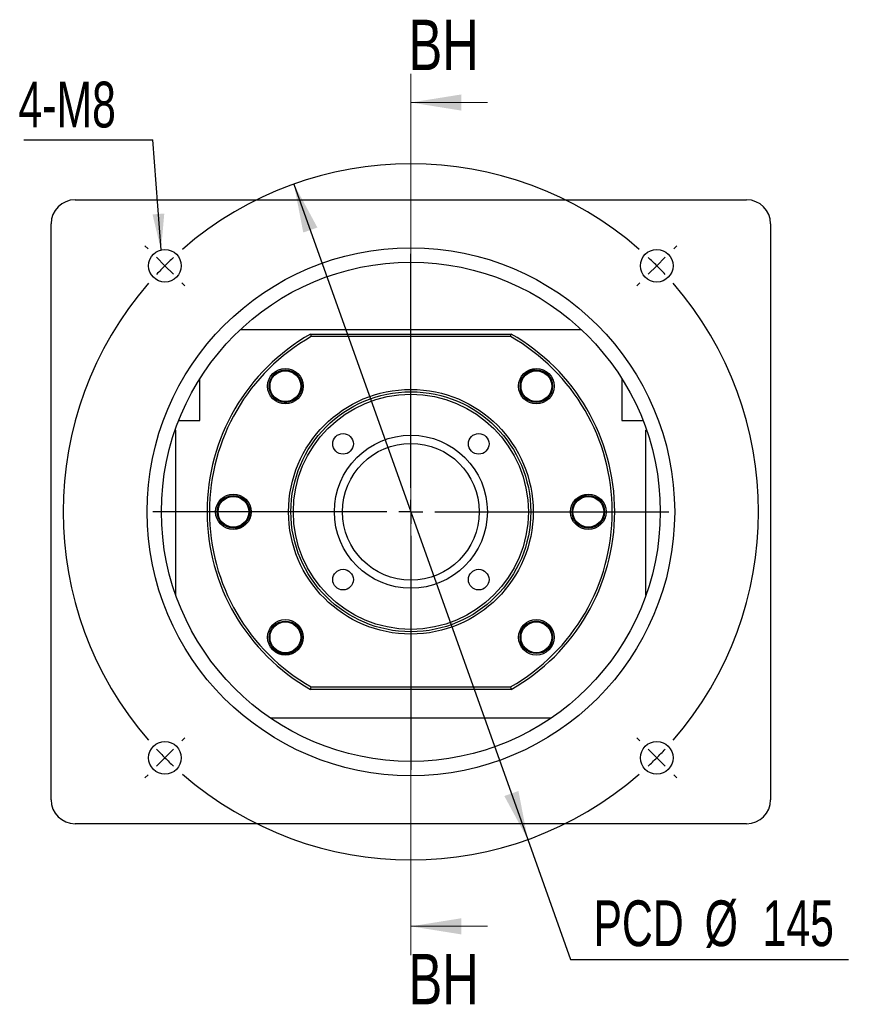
# Paper-space layout 'MBCK30-G' of a CAD drawing. Header units: millimetres. Extents: x 30 to 287, y 7 to 206.
# Tile 1 of 6: x 30 to 89, y 20 to 89. Entities that reach past the tile are written whole.
import ezdxf

# ---------------------------------------------------------------- set-up
doc = ezdxf.new("R2010")
doc.units = ezdxf.units.MM
doc.layers.add('圖層0', color=7, linetype='Continuous')
doc.styles.add('SLDTEXTSTYLE0', font='TXT', dxfattribs={"width": 0.7})
doc.styles.add('SLDTEXTSTYLE2', font='TXT', dxfattribs={"width": 0.75})
doc.dimstyles.new('SLDDIMSTYLE1', dxfattribs={"dimtxt": 3.389974, "dimasz": 2.5, "dimexe": 0, "dimexo": 0.0625, "dimgap": 0.847493, "dimtad": 0, "dimtih": 1, "dimtoh": 1, "dimlfac": 3, "dimrnd": 1e-09, "dimzin": 12, "dimdsep": 46, "dimtxsty": 'SLDTEXTSTYLE0', "dimsah": 1, "dimcen": 0, "dimadec": 0, "dimazin": 3, "dimtfac": 1, "dimtmove": 0, "dimatfit": 3, "dimfxl": 0, "dimfrac": 2, "dimtolj": 1, "dimtzin": 12, "dimarcsym": 0})
doc.dimstyles.new('SLDDIMSTYLE2', dxfattribs={"dimtxt": 0.18, "dimasz": 2.5, "dimexe": 0, "dimexo": 0.0625, "dimgap": 0, "dimtad": 0, "dimtih": 1, "dimtoh": 1, "dimdec": 0, "dimrnd": 1e-09, "dimzin": 0, "dimdsep": 46, "dimtxsty": 'Standard', "dimsah": 1, "dimcen": 0.09, "dimadec": 0, "dimazin": 0, "dimtfac": 2.5, "dimtdec": 0, "dimtofl": 0, "dimtmove": 0, "dimatfit": 3, "dimfxl": 0, "dimfrac": 2, "dimtolj": 1, "dimtzin": 0, "dimarcsym": 0})

# ---------------------------------------------------------------- blocks, each defined once
blk = doc.blocks.new('_D_20')
at = {"layer": '圖層0', "color": 7}
for p, q in [((49.248, 77.105), (65.5, 31.586)), ((65.5, 31.586), (68.473, 23.26)), ((68.473, 23.26), (87.776, 23.26))]:
    blk.add_line(p, q, dxfattribs=at)
for points in [[(49.248, 77.105), (49.897, 73.737), (50.879, 74.088)], [(65.5, 31.586), (64.851, 34.954), (63.869, 34.603)]]:
    blk.add_solid(points, dxfattribs=at)
at = {"layer": '圖層0', "color": 7, "char_height": 3.175, "attachment_point": 1, "style": 'SLDTEXTSTYLE0'}
for s, insert in [('PCD', (70.06, 27.353)), ('%%c', (77.792, 27.353)), ('145', (81.814, 27.353))]:
    blk.add_mtext(s, dxfattribs=dict(at, insert=insert))
blk = doc.blocks.new('SW_NOTE_5')
at = {"layer": '圖層0', "color": 0}
blk.add_line((-8.965, 0), (0, 0), dxfattribs=at)
at = {"layer": '圖層0', "color": 0, "insert": (-9.349, 4.049), "char_height": 3.175, "attachment_point": 1, "style": 'SLDTEXTSTYLE0'}
blk.add_mtext('4-M8', dxfattribs=at)
blk = doc.blocks.new('SW_CENTERMARKSYMBOL_8')
at = {"layer": '圖層0', "color": 0}
for p, q in [((-35.355, 1.179), (-35.567, 1.391)), ((1.179, 1.179), (1.391, 1.391)), ((-17.088, -15.422), (-17.088, 0.833)), ((-34.177, 0), (-34.766, 0.589)), ((-34.177, 0), (-33.588, -0.589)), ((0, 0), (-0.589, -0.589)), ((0, 0), (0.589, 0.589)), ((-32.998, -1.179), (-32.786, -1.391)), ((-1.179, -1.179), (-1.391, -1.391)), ((-17.088, -17.088), (-17.088, -16.255)), ((-18.755, -17.088), (-35.01, -17.088)), ((-17.088, -17.088), (-17.922, -17.088)), ((-17.088, -17.088), (-17.088, -17.922)), ((-17.088, -17.088), (-16.255, -17.088)), ((-15.422, -17.088), (0.833, -17.088)), ((-17.088, -18.755), (-17.088, -35.01)), ((-32.998, -32.998), (-32.786, -32.786)), ((-1.179, -32.998), (-1.391, -32.786)), ((-34.177, -34.177), (-34.766, -34.766)), ((-34.177, -34.177), (-33.588, -33.588)), ((0, -34.177), (-0.589, -33.588)), ((0, -34.177), (0.589, -34.766)), ((-35.355, -35.355), (-35.567, -35.567)), ((1.179, -35.355), (1.391, -35.567))]:
    blk.add_line(p, q, dxfattribs=at)
for start, end in [(48.95143, 131.04857), (133.02428, 135), (45, 46.97572), (135, 136.97572), (43.02428, 45), (138.95143, 221.04857), (318.95143, 41.04857), (223.02428, 225), (225, 226.97572), (313.02428, 315), (315, 316.97572), (228.95143, 311.04857)]:
    blk.add_arc((-17.088, -17.088), 24.167, start, end, dxfattribs=at)

psp = doc.layouts.new('MBCK30-G')

# ---------------------------------------------------------------- linework, layer by layer
at = {"color": 7, "linetype": 'Continuous', "lineweight": 18}
for p, q in [((57.3743, 84.7682), (57.3743, 23.5529)), ((62.6943, 82.7682), (57.3743, 82.7682)), ((62.6943, 25.5529), (57.3743, 25.5529))]:
    psp.add_line(p, q, dxfattribs=at)
at = {"color": 7, "linetype": 'Continuous', "lineweight": 25}
for p, q in [((34.0409, 76.012), (80.7076, 76.012)), ((32.3743, 34.3454), (32.3743, 74.3454)), ((82.3743, 74.3454), (82.3743, 34.3454)), ((45.5421, 67.012), (69.2064, 67.012)), ((50.4041, 66.6787), (50.4481, 66.5121)), ((50.4041, 66.6787), (64.3444, 66.6787)), ((64.3005, 66.5121), (50.4481, 66.5121)), ((64.3005, 66.5121), (64.3444, 66.6787)), ((42.7076, 60.6787), (42.7076, 63.583)), ((72.0409, 63.583), (72.0409, 60.6787)), ((49.5091, 62.363), (49.3057, 62.1284)), ((65.5723, 62.0898), (65.3025, 62.2435)), ((41.2394, 60.6787), (42.7076, 60.6787)), ((72.0409, 60.6787), (73.5091, 60.6787)), ((41.0409, 60.0121), (40.9934, 60.0121)), ((41.0409, 48.5431), (41.0409, 60.0121)), ((73.7076, 48.5431), (73.7076, 60.0121)), ((73.7076, 60.0121), (73.7551, 60.0121)), ((45.5347, 55.3371), (45.8089, 55.1914)), ((69.2138, 53.3537), (68.9396, 53.4994)), ((49.1762, 46.601), (49.446, 46.4473)), ((65.2394, 46.3278), (65.4428, 46.5624)), ((50.4041, 42.0121), (50.4481, 42.1787)), ((64.3444, 42.0121), (50.4041, 42.0121)), ((50.4481, 42.1787), (64.3005, 42.1787)), ((64.3005, 42.1787), (64.3444, 42.0121)), ((67.121, 40.012), (47.6275, 40.012)), ((80.7076, 32.6787), (34.0409, 32.6787))]:
    psp.add_line(p, q, dxfattribs=at)
for centre, radius in [((57.3743, 54.3454), 18.3333), ((40.2858, 71.4338), 1.1333), ((74.4627, 71.4338), 1.1333), ((57.3743, 54.3454), 17.3333), ((48.6533, 63.0664), 1.2333), ((66.0952, 63.0664), 1.2333), ((48.6533, 63.0664), 1.1333), ((48.6533, 63.0664), 1.0667), ((66.0952, 63.0664), 1.1333), ((66.0952, 63.0664), 1.0667), ((57.3743, 54.3454), 8.5), ((57.3743, 54.3454), 8.3333), ((57.3743, 54.3454), 8.1667), ((52.6602, 59.0594), 0.7167), ((57.3743, 54.3454), 5.3167), ((62.0883, 59.0594), 0.7167), ((57.3743, 54.3454), 4.75), ((45.0409, 54.3454), 1.2333), ((45.0409, 54.3454), 1.1333), ((45.0409, 54.3454), 1.0667), ((69.7076, 54.3454), 1.2333), ((69.7076, 54.3454), 1.1333), ((69.7076, 54.3454), 1.0667), ((52.6602, 49.6313), 0.7167), ((62.0883, 49.6313), 0.7167), ((48.6533, 45.6244), 1.2333), ((48.6533, 45.6244), 1.1333), ((48.6533, 45.6244), 1.0667), ((66.0952, 45.6244), 1.2333), ((66.0952, 45.6244), 1.1333), ((66.0952, 45.6244), 1.0667), ((40.2858, 37.257), 1.1333), ((74.4627, 37.257), 1.1333)]:
    psp.add_circle(centre, radius, dxfattribs=at)
for centre, radius, start, end in [((34.0409, 74.3454), 1.6667, 90, 180), ((80.7076, 74.3454), 1.6667, 0, 90), ((57.3743, 54.3454), 14.1667, 119.472932, 240.527068), ((57.3743, 54.3454), 14, 119.651845, 240.348155), ((57.3743, 54.3454), 14, 299.651845, 60.348155), ((57.3743, 54.3454), 14.1667, 299.472932, 60.527068), ((34.0409, 34.3454), 1.6667, 180, 270), ((80.7076, 34.3454), 1.6667, 270, 0)]:
    psp.add_arc(centre, radius, start, end, dxfattribs=at)
for points, knots in [([(66.0109, 64.2021), (65.9832, 64.2025), (65.8254, 64.205), (65.5561, 64.079), (65.2768, 63.8615), (65.1656, 63.6701), (65.1186, 63.5893)], [0, 0, 0, 0, 0.0732328, 0.4173434, 0.7542527, 1, 1, 1, 1]), ([(47.5229, 63.2052), (47.5171, 63.1781), (47.4839, 63.0238), (47.5549, 62.7351), (47.7138, 62.4187), (47.8799, 62.2723), (47.9499, 62.2105)], [0, 0, 0, 0, 0.0732324, 0.4173436, 0.7542529, 1, 1, 1, 1]), ([(65.1186, 63.5893), (65.089, 63.5259), (65.0333, 63.4068), (64.993, 63.2173), (64.9827, 63.0329), (65.0037, 62.8493), (65.0547, 62.6715), (65.1616, 62.4486), (65.3327, 62.2382), (65.5054, 62.1312), (65.5723, 62.0898)], [0, 0, 0, 0, 0.1205084, 0.2264543, 0.3324002, 0.4383461, 0.5442924, 0.6502382, 0.8644385, 1, 1, 1, 1]), ([(47.9499, 62.2105), (48.0063, 62.1691), (48.1122, 62.0912), (48.2903, 62.0147), (48.4691, 61.9687), (48.6533, 61.9535), (48.8377, 61.9688), (49.0771, 62.0302), (49.3169, 62.157), (49.4554, 62.3054), (49.5091, 62.363)], [0, 0, 0, 0, 0.1205085, 0.2264542, 0.3324004, 0.4383461, 0.5442921, 0.6502381, 0.8644385, 1, 1, 1, 1]), ([(69.5896, 55.4781), (69.5619, 55.4777), (69.4041, 55.4755), (69.1387, 55.3416), (68.8659, 55.1159), (68.7604, 54.9213), (68.7159, 54.8392)], [0, 0, 0, 0, 0.0732334, 0.4173436, 0.7542533, 1, 1, 1, 1]), ([(46.0326, 53.8516), (46.0603, 53.9158), (46.1125, 54.0365), (46.1472, 54.2272), (46.152, 54.4118), (46.1255, 54.5948), (46.0693, 54.771), (45.9558, 54.9905), (45.7786, 55.1958), (45.6028, 55.2976), (45.5347, 55.3371)], [0, 0, 0, 0, 0.1205086, 0.2264545, 0.3324005, 0.4383464, 0.5442924, 0.6502384, 0.8644388, 1, 1, 1, 1]), ([(68.7159, 54.8392), (68.6882, 54.7749), (68.636, 54.6542), (68.6013, 54.4636), (68.5966, 54.279), (68.623, 54.096), (68.6792, 53.9198), (68.7927, 53.7003), (68.9699, 53.4949), (69.1457, 53.3932), (69.2138, 53.3537)], [0, 0, 0, 0, 0.1205086, 0.2264545, 0.3324005, 0.4383464, 0.5442924, 0.6502384, 0.8644388, 1, 1, 1, 1]), ([(45.1589, 53.2127), (45.1866, 53.2131), (45.3444, 53.2152), (45.6098, 53.3492), (45.8826, 53.5749), (45.9881, 53.7695), (46.0326, 53.8516)], [0, 0, 0, 0, 0.0732334, 0.4173436, 0.7542533, 1, 1, 1, 1]), ([(49.6299, 45.1014), (49.6595, 45.1648), (49.7152, 45.2839), (49.7555, 45.4735), (49.7658, 45.6578), (49.7448, 45.8415), (49.6938, 46.0193), (49.5869, 46.2421), (49.4158, 46.4526), (49.2432, 46.5595), (49.1762, 46.601)], [0, 0, 0, 0, 0.1205084, 0.2264543, 0.3324002, 0.4383461, 0.5442924, 0.6502382, 0.8644385, 1, 1, 1, 1]), ([(66.7986, 46.4803), (66.7422, 46.5217), (66.6363, 46.5995), (66.4582, 46.6761), (66.2794, 46.7221), (66.0952, 46.7373), (65.9109, 46.722), (65.6715, 46.6606), (65.4316, 46.5338), (65.2931, 46.3853), (65.2394, 46.3278)], [0, 0, 0, 0, 0.1205085, 0.2264542, 0.3324004, 0.4383461, 0.5442921, 0.6502381, 0.8644385, 1, 1, 1, 1]), ([(67.2256, 45.4856), (67.2314, 45.5127), (67.2646, 45.667), (67.1936, 45.9557), (67.0347, 46.2721), (66.8687, 46.4185), (66.7986, 46.4803)], [0, 0, 0, 0, 0.0732324, 0.4173436, 0.7542529, 1, 1, 1, 1]), ([(47.893, 44.7409), (47.9444, 44.6955), (48.0956, 44.5621), (48.4258, 44.4667), (48.8232, 44.4659), (49.193, 44.605), (49.4716, 44.8304), (49.5829, 45.021), (49.6299, 45.1014)], [0, 0, 0, 0, 0.1001515, 0.2945192, 0.4865962, 0.6772241, 0.8638627, 1, 1, 1, 1])]:
    psp.add_open_spline(points, degree=3, knots=knots, dxfattribs=at)
at = {"color": 7, "linetype": 'Continuous', "lineweight": 18}
for points in [[(57.3743, 82.7682), (60.8743, 82.2082), (60.8743, 83.3282)], [(57.3743, 25.5529), (60.8743, 24.9929), (60.8743, 26.1129)]]:
    psp.add_solid(points, dxfattribs=at)

# ---------------------------------------------------------------- block references
at = {"layer": '圖層0', "color": 7}
for name, p in [('SW_NOTE_5', (39.4522, 80.1656)), ('SW_CENTERMARKSYMBOL_8', (74.4627, 71.4338))]:
    psp.add_blockref(name, p, dxfattribs=at)

# ---------------------------------------------------------------- texts
at = {"color": 7, "linetype": 'Continuous', "char_height": 3.5, "attachment_point": 1, "style": 'SLDTEXTSTYLE2'}
for insert in [(57.216, 88.5204), (57.216, 23.6374)]:
    psp.add_mtext('BH', dxfattribs=dict(at, insert=insert))

# ---------------------------------------------------------------- dimensions: what is measured, and where the dimension line sits
at = {"layer": '圖層0', "color": 7}
dim = psp.add_diameter_dim_2p(p1=(65.5002, 31.5858), p2=(49.2483, 77.1049), text='PCD<>', dimstyle='SLDDIMSTYLE1', dxfattribs=at)
dim.commit()
dim.dimension.update_dxf_attribs({"geometry": '_D_20', "text_midpoint": (78.918, 25.797), "dimtype": 163})

# ---------------------------------------------------------------- leaders
psp.add_leader([(40.0135, 72.5339), (39.4522, 80.1656)], dimstyle='SLDDIMSTYLE2', dxfattribs=at)

doc.saveas('drawing.dxf')
